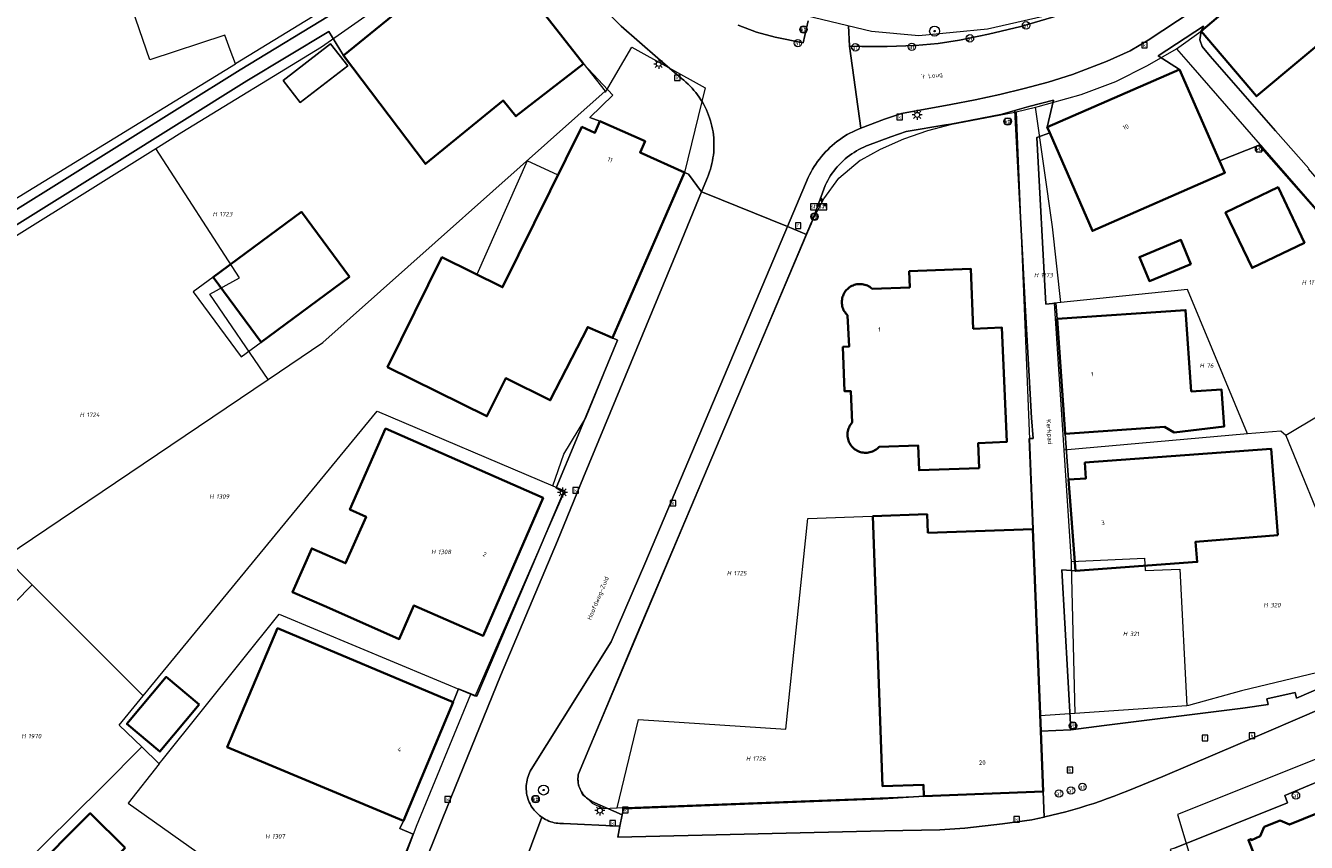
# Model space of a CAD drawing. Header units: metres. Extents: x 250001 to 257773, y 598992 to 609118.
# Tile 59 of 256: x 251385 to 251488, y 601319 to 601385. Entities that reach past the tile are written whole.
import ezdxf
from ezdxf.enums import TextEntityAlignment as Align
from ezdxf.lldxf.tags import DXFTag

# ---------------------------------------------------------------- set-up
doc = ezdxf.new("R2010")
doc.units = ezdxf.units.M
for name, color, linetype, lineweight in [('B-WE-GR-BOOM-S', 252, 'Continuous', 25), ('B-WE-GR-GROENVOORZIENING-GV', 252, 'Continuous', 18), ('B-WE-KG-GRENS_PERCEEL-G', 150, 'KG-PERCEEL', 18), ('B-WE-KG-GRENS_PERCEEL-S', 150, 'Continuous', 25), ('B-WE-KL-ET_LS_OV_LICHTMAST-S', 252, 'Continuous', 25), ('B-WE-OG-BEBOUWING-GV', 1, 'Continuous', 35), ('B-WE-OG-BEBOUWING-T18', 7, 'Continuous', 18), ('B-WE-OG-BEBOUWING_LUIFEL-GV', 1, 'Continuous', 18), ('B-WE-OG-BEBOUWING_OVERBOUWING-GV', 1, 'Continuous', 18), ('B-WE-OG-TERREIN_ERF-GV', 7, 'Continuous', 18), ('B-WE-OG-TOPOGRAFIE-T18', 2, 'Continuous', 18), ('B-WE-RI-GWA_KOLK-S', 252, 'Continuous', 25), ('B-WE-RI-GWA_RIOOLPUT-S', 252, 'Continuous', 25), ('B-WE-VH-VERHARDING_GESLOTEN-GV', 252, 'Continuous', 18), ('B-WE-VH-VERHARDING_OPEN-GV', 252, 'Continuous', 18), ('B-WE-VW-AFSLUITPAAL-S', 252, 'Continuous', 25), ('B-WE-VW-BEWEGWIJZERING_DRAAGCONSTRUCTIE-S', 252, 'Continuous', 25), ('B-WE-VW-VERKEERSTEKEN_BORD-S', 252, 'Continuous', 25), ('B-WE-VW-VERKEERSTEKEN_DRAAGCONSTRUCTIE-S', 252, 'Continuous', 25), ('X-XX-AL-REFERENTIE-G', 7, 'Continuous', 18)]:
    doc.layers.add(name, color=color, linetype=linetype, lineweight=lineweight)
doc.styles.add('NLCS-ISO', font='NLCS-ISO.ttf')
doc.styles.add('NLCS-ISO-ANNOTATIEF-T18', font='NLCS-ISO.ttf', dxfattribs={"height": 1.8})
doc.styles.get("Standard").update_dxf_attribs({"font": 'NLCS-ISO.ttf'})
tags = doc.linetypes.add('KG-PERCEEL', pattern='A,5.5,-2,["P",Standard,S=1.8,R=0,X=-0.5,Y=-0.9],-2,5.5,-2,[5,NLCS.SHX,S=0.75,R=0,X=0,Y=0],-2', length=19).pattern_tags.tags
tags[6] = DXFTag(74, 10)

# ---------------------------------------------------------------- blocks, each defined once
blk = doc.blocks.new('SKG-PERCEELNUMMER-SO')
at = {"style": 'NLCS-ISO', "oblique": 10, "flags": 1}
blk.add_attdef('GEMEENTECODE', text='', height=1.8, dxfattribs=at).set_placement((0, 2.55), align=Align.MIDDLE_CENTER)
at = {"style": 'NLCS-ISO', "oblique": 10}
blk.add_attdef('SECTIE', text='', height=1.8, dxfattribs=at).set_placement((-0.5, 0), align=Align.MIDDLE_RIGHT)
blk.add_attdef('PERCEELNUMMER', text='', height=1.8, dxfattribs=at).set_placement((0.5, 0), align=Align.MIDDLE_LEFT)
blk = doc.blocks.new('BS2021-132-Xref-KAD-20210617')
at = {"layer": 'B-WE-KG-GRENS_PERCEEL-G', "flags": 128}
blk.add_lwpolyline([(251482.936, 601438.878), (251479.737, 601442.674), (251476.343, 601445.972), (251472.501, 601448.527), (251468.022, 601450.34), (251462.651, 601450.977), (251455.638, 601450.637), (251447.535, 601448.373), (251441.36, 601445.395), (251436.304, 601441.839), (251432.427, 601437.641), (251428.915, 601432.687), (251426.154, 601427.786), (251425.025, 601423.237), (251424.898, 601418.737), (251426.001, 601412.782), (251427.961, 601405.564), (251430.692, 601399.648), (251433.43, 601394.296), (251436.939, 601390.308), (251440.907, 601387.752), (251446.762, 601385.92), (251452.685, 601384.524), (251456.496, 601384.159), (251462.01, 601384.708), (251468.224, 601386.122), (251474.218, 601389.603), (251479.16, 601393.849), (251482.61, 601398.865), (251484.435, 601403.967), (251485.745, 601408.013), (251486.721, 601414.94), (251487.197, 601421.999), (251486.607, 601428.823), (251485.8, 601433.586), (251483.976, 601437.3)], close=True, dxfattribs=at)
for points in [[(251394.754, 601382.204), (251387.689, 601402.754), (251387.62, 601402.955)], [(251477.156, 601383.104), (251479.14, 601384.51), (251490.09, 601393.76), (251489.89, 601395.12)], [(251420.969, 601393.73), (251419.08, 601392.575), (251401.628, 601381.899)], [(251395.23, 601375.106), (251397.327, 601376.415), (251408.528, 601383.265), (251421.468, 601392.332)], [(251421.557, 601392.083), (251431.292, 601379.687)], [(251401.211, 601383.01), (251400.768, 601384.188), (251394.754, 601382.204)], [(251401.628, 601381.899), (251401.211, 601383.01)], [(251431.342, 601379.623), (251433.438, 601383.231), (251439.324, 601379.962), (251437.68, 601373.18)], [(251465.849, 601378.41), (251466.069, 601378.463), (251469.523, 601379.422), (251472.293, 601380.483), (251474.84, 601381.749), (251477.156, 601383.104)], [(251477.156, 601383.104), (251478.29, 601381.813), (251495.993, 601361.511)], [(251375.728, 601366.03), (251401.628, 601381.899)], [(251408.629, 601359.531), (251431.292, 601379.687)], [(251431.292, 601379.687), (251431.342, 601379.623)], [(251431.125, 601322.144), (251430.28, 601322.553), (251429.637, 601323.16), (251429.523, 601323.206), (251429.158, 601324.011), (251429.128, 601324.837), (251447.881, 601369.201), (251448.846, 601371.071), (251450.075, 601372.721), (251451.773, 601374.173), (251451.863, 601374.199), (251453.406, 601375.05), (251455.291, 601375.865), (251457.205, 601376.532), (251459.146, 601377.051), (251464.069, 601377.98)], [(251464.069, 601377.98), (251464.285, 601378.032)], [(251464.285, 601378.032), (251465.849, 601378.41)], [(251464.285, 601378.032), (251465.65, 601344.55)], [(251467.879, 601362.752), (251467.225, 601368.816), (251465.849, 601378.41)], [(251367.571, 601357.846), (251395.23, 601375.106)], [(251404.249, 601356.572), (251399.565, 601363.416), (251401.939, 601364.725), (251395.23, 601375.106)], [(251427.1, 601348.038), (251427.98, 601350.561), (251429.744, 601353.492), (251432.292, 601359.728), (251431.9, 601359.9), (251437.68, 601373.18)], [(251482.877, 601352.203), (251478.041, 601363.792), (251467.879, 601362.752)], [(251467.879, 601362.752), (251467.355, 601362.698), (251468.122, 601350.898)], [(251404.249, 601356.572), (251408.629, 601359.531)], [(251497.97, 601359.243), (251496.859, 601358.588), (251485.937, 601352.072)], [(251383.11, 601342.294), (251404.249, 601356.572)], [(251394.219, 601331.175), (251413.012, 601354.03), (251427.1, 601348.038)], [(251482.877, 601352.203), (251468.122, 601350.898)], [(251485.937, 601352.072), (251485.555, 601352.429), (251482.877, 601352.203)], [(251485.937, 601352.072), (251493.288, 601334.213)], [(251468.122, 601350.898), (251468.701, 601341.967)], [(251427.1, 601348.038), (251428.056, 601347.631)], [(251420.87, 601331.158), (251422.728, 601335.471), (251428.056, 601347.631)], [(251432.256, 601322.188), (251433.991, 601329.273), (251445.805, 601328.499), (251447.58, 601345.402), (251457.149, 601345.745), (251457.203, 601344.247), (251465.65, 601344.55)], [(251465.65, 601344.55), (251466.226, 601329.58)], [(251383.11, 601342.294), (251385.304, 601340.099)], [(251468.701, 601341.967), (251474.592, 601342.226), (251474.644, 601341.227), (251477.441, 601341.349), (251478.009, 601330.39)], [(251468.701, 601341.967), (251468.713, 601341.784), (251469.019, 601329.772)], [(251374.12, 601328.73), (251385.304, 601340.099)], [(251385.304, 601340.099), (251394.219, 601331.175)], [(251395.501, 601325.712), (251395.851, 601326.156), (251405.142, 601337.737), (251420.511, 601331.308)], [(251493.288, 601334.213), (251489.864, 601333.362), (251482.393, 601331.59), (251478.122, 601330.398), (251478.009, 601330.39)], [(251394.103, 601327.078), (251392.298, 601328.838), (251394.219, 601331.175)], [(251411.846, 601309.219), (251416.164, 601320.721), (251420.511, 601331.308)], [(251420.511, 601331.308), (251420.87, 601331.158)], [(251502.344, 601331.063), (251491.907, 601327.518), (251477.245, 601321.657), (251480.72, 601310.085)], [(251466.226, 601329.58), (251466.46, 601323.51), (251456.89, 601323.14)], [(251469.019, 601329.772), (251466.226, 601329.58)], [(251478.009, 601330.39), (251469.019, 601329.772)], [(251394.103, 601327.078), (251390.963, 601323.898), (251377.093, 601310.244)], [(251394.103, 601327.078), (251395.501, 601325.712)], [(251395.501, 601325.712), (251393.022, 601322.571), (251411.846, 601309.219)], [(251432.256, 601322.188), (251456.89, 601323.14)], [(251431.125, 601322.144), (251432.256, 601322.188)]]:
    blk.add_lwpolyline(points, dxfattribs=at)
at = {"layer": 'B-WE-KG-GRENS_PERCEEL-S', "xscale": 0.2, "yscale": 0.2, "zscale": 0.2}
for p, values in [((251400.245, 601369.835), {'PERCEELNUMMER': '1723', 'SECTIE': 'H'}), ((251466.175, 601364.935), {'PERCEELNUMMER': '1173', 'SECTIE': 'H'}), ((251487.675, 601364.356), {'PERCEELNUMMER': '1174', 'SECTIE': 'H'}), ((251479.475, 601357.685), {'PERCEELNUMMER': '76', 'SECTIE': 'H'}), ((251389.571, 601353.731), {'PERCEELNUMMER': '1724', 'SECTIE': 'H'}), ((251399.978, 601347.176), {'PERCEELNUMMER': '1309', 'SECTIE': 'H'}), ((251417.785, 601342.725), {'PERCEELNUMMER': '1308', 'SECTIE': 'H'}), ((251441.519, 601341.021), {'PERCEELNUMMER': '1725', 'SECTIE': 'H'}), ((251484.598, 601338.457), {'PERCEELNUMMER': '320', 'SECTIE': 'H'}), ((251473.315, 601336.149), {'PERCEELNUMMER': '321', 'SECTIE': 'H'}), ((251384.89, 601327.946), {'PERCEELNUMMER': '1970', 'SECTIE': 'H'}), ((251443.057, 601326.149), {'PERCEELNUMMER': '1726', 'SECTIE': 'H'}), ((251404.466, 601319.902), {'PERCEELNUMMER': '1307', 'SECTIE': 'H'})]:
    blk.add_blockref('SKG-PERCEELNUMMER-SO', p, dxfattribs=at).add_auto_attribs(values)
blk = doc.blocks.new('SIE-WEG_VERKEERSBORD-SO')
at = {"color": 0, "linetype": 'ByBlock', "lineweight": 18}
blk.add_lwpolyline([(-1.125, -1.125), (1.125, -1.125), (1.125, 1.125), (-1.125, 1.125)], close=True, dxfattribs=at)
at = {"color": 0, "linetype": 'ByBlock', "lineweight": 18, "style": 'NLCS-ISO'}
blk.add_text('vb', height=1.5, dxfattribs=at).set_placement((0, 0), align=Align.MIDDLE_CENTER)
blk = doc.blocks.new('SIE-WEG_VERKEERSBORD_WEGWIJZER-SO')
at = {"linetype": 'ByBlock', "lineweight": 18}
h = blk.add_hatch(color=0, dxfattribs=at)
h.dxf.hatch_style = 1
h.paths.add_polyline_path([(0.5, 1), (0, 2), (-0.5, 1)])
h = blk.add_hatch(color=0, dxfattribs=at)
h.dxf.hatch_style = 1
h.paths.add_polyline_path([(-1.38, -0.22), (-2, -1.15), (-0.88, -1.09)])
h = blk.add_hatch(color=0, dxfattribs=at)
h.dxf.hatch_style = 1
h.paths.add_polyline_path([(1.38, -0.22), (2, -1.15), (0.88, -1.09)])
at = {"color": 0, "linetype": 'ByBlock', "lineweight": 18}
for points in [[(-1.13, -0.65), (0, 0)], [(0, 1), (0, 0)], [(1.13, -0.65), (0, 0)]]:
    blk.add_lwpolyline(points, dxfattribs=at)
for points in [[(0.5, 1), (0, 2), (-0.5, 1)], [(-1.38, -0.22), (-2, -1.15), (-0.88, -1.09)], [(1.38, -0.22), (2, -1.15), (0.88, -1.09)]]:
    blk.add_lwpolyline(points, close=True, dxfattribs=at)
blk = doc.blocks.new('SIE-WEG_VERKEERSBORD_STRAATNAAM-SO')
at = {"color": 0, "linetype": 'ByBlock', "lineweight": 18}
blk.add_lwpolyline([(-3.25, -1.25), (3.25, -1.25), (3.25, 1.25), (-3.25, 1.25)], close=True, dxfattribs=at)
at = {"color": 0, "linetype": 'ByBlock', "lineweight": 18, "style": 'NLCS-ISO'}
blk.add_text('straat', height=1.5, dxfattribs=at).set_placement((0, 0.15), align=Align.MIDDLE_CENTER)
blk = doc.blocks.new('SIE-WEG_PAAL_VERKEERSBORD-SO')
at = {"color": 0, "linetype": 'ByBlock', "lineweight": 18}
blk.add_circle((0, 0), 1.5, dxfattribs=at)
at = {"color": 0, "linetype": 'ByBlock', "lineweight": 18, "style": 'NLCS-ISO'}
blk.add_text('vb', height=1.5, dxfattribs=at).set_placement((0, 0.13), align=Align.MIDDLE_CENTER)
blk = doc.blocks.new('SKL-ET_OV_LICHTMAST-SO')
at = {"color": 0, "linetype": 'ByBlock', "lineweight": 18}
for points in [[(-1.25, 0), (-2, 0)], [(-1.41, 1.41), (-0.88, 0.88)], [(0, 2), (0, 1.25)], [(0.88, 0.88), (1.41, 1.41)], [(2, 0), (1.25, 0)], [(-1.41, -1.41), (-0.88, -0.88)], [(0, -1.25), (0, -2)], [(0.88, -0.88), (1.41, -1.41)]]:
    blk.add_lwpolyline(points, dxfattribs=at)
blk.add_circle((0, 0), 1, dxfattribs=at)
blk = doc.blocks.new('SVW-AFSLUITPAAL-SO')
at = {"lineweight": 18}
blk.add_circle((0, 0), 1.5, dxfattribs=at)
at = {"lineweight": 18, "style": 'NLCS-ISO'}
blk.add_text('af', height=1.8, dxfattribs=at).set_placement((0, 0), align=Align.MIDDLE_CENTER)
blk = doc.blocks.new('SRI-KOLK-SO')
at = {"color": 0, "linetype": 'ByBlock', "lineweight": 18}
blk.add_lwpolyline([(-1.125, -1.125), (1.125, -1.125), (1.125, 1.125), (-1.125, 1.125)], close=True, dxfattribs=at)
at = {"color": 0, "linetype": 'ByBlock', "lineweight": 18, "style": 'NLCS-ISO'}
blk.add_text('k', height=1.5, dxfattribs=at).set_placement((0, 0), align=Align.MIDDLE_CENTER)
blk = doc.blocks.new('SRI-PUT_INSPECTIEPUT_RIOOLPUT-SO')
at = {"color": 0, "linetype": 'ByBlock', "lineweight": 18}
blk.add_lwpolyline([(-1.12, -1.12), (1.12, -1.12), (1.12, 1.12), (-1.12, 1.12)], close=True, dxfattribs=at)
at = {"color": 0, "linetype": 'ByBlock', "lineweight": 18, "style": 'NLCS-ISO'}
blk.add_text('r', height=1.5, dxfattribs=at).set_placement((0, 0.28), align=Align.MIDDLE_CENTER)
blk = doc.blocks.new('SGR-BOOM_01-SO')
at = {"linetype": 'ByBlock', "lineweight": 18}
h = blk.add_hatch(color=0, dxfattribs=at)
h.dxf.hatch_style = 1
edge = h.paths.add_edge_path()
edge.add_arc((0, 0), 0.25, 0, 360)
at = {"color": 0, "linetype": 'ByBlock', "lineweight": 18}
for radius in [2, 0.25]:
    blk.add_circle((0, 0), radius, dxfattribs=at)
blk = doc.blocks.new('BS2021-132-Xref-BGT-GRIJS-20210617-aangepast')
at = {"layer": 'B-WE-GR-GROENVOORZIENING-GV', "flags": 128}
for points in [[(251441.989, 601384.989), (251443.44, 601384.43), (251444.959, 601384.04), (251447.209, 601383.589), (251447.604, 601385.351)], [(251450.845, 601384.976), (251450.91, 601383.31), (251451.91, 601383.28), (251453.929, 601383.29), (251456.179, 601383.369), (251458.04, 601383.52), (251459.76, 601383.79), (251462.07, 601384.27), (251464.67, 601384.9), (251467.769, 601385.8)]]:
    blk.add_lwpolyline(points, dxfattribs=at)
at = {"layer": 'B-WE-OG-BEBOUWING-GV', "flags": 128}
for points in [[(251494.32, 601388.719), (251490.089, 601393.76), (251479.14, 601384.51), (251483.6, 601379.29), (251490.7, 601385.239), (251495.519, 601379.5), (251499.69, 601383), (251494.66, 601389)], [(251429.559, 601381.9), (251421.57, 601392.099), (251416.13, 601387.969), (251416.438, 601387.563), (251410.287, 601382.558), (251416.885, 601373.869), (251423.125, 601378.939), (251424.14, 601377.689)], [(251480.628, 601374.116), (251477.41, 601381.43), (251466.79, 601376.81), (251466.989, 601376.351), (251470.42, 601368.49), (251481.05, 601373.16)], [(251434.519, 601375.689), (251430.88, 601377.28), (251430.48, 601376.369), (251429.44, 601376.829), (251423.071, 601363.969), (251418.203, 601366.378), (251413.839, 601357.564), (251421.815, 601353.613), (251423.326, 601356.668), (251426.899, 601354.9), (251429.91, 601360.77), (251431.9, 601359.9), (251437.68, 601373.18), (251434.109, 601374.78)], [(251487.458, 601367.534), (251485.328, 601371.989), (251481.108, 601369.971), (251483.238, 601365.516)], [(251410.783, 601364.791), (251406.914, 601370.008), (251399.841, 601364.779), (251403.7, 601359.557)], [(251478.315, 601365.822), (251477.518, 601367.758), (251474.193, 601366.39), (251474.99, 601364.454)], [(251460.85, 601360.63), (251460.649, 601365.449), (251455.709, 601365.25), (251455.76, 601363.949), (251452.74, 601363.839), (251452.713, 601363.863), (251452.63, 601363.931), (251452.542, 601363.993), (251452.449, 601364.048), (251452.353, 601364.096), (251452.253, 601364.137), (251452.151, 601364.171), (251452.046, 601364.196), (251451.94, 601364.214), (251451.832, 601364.224), (251451.725, 601364.226), (251451.617, 601364.22), (251451.51, 601364.205), (251451.405, 601364.183), (251451.302, 601364.154), (251451.2, 601364.117), (251451.102, 601364.072), (251451.008, 601364.02), (251450.918, 601363.961), (251450.832, 601363.896), (251450.751, 601363.824), (251450.676, 601363.747), (251450.607, 601363.665), (251450.544, 601363.577), (251450.488, 601363.485), (251450.439, 601363.389), (251450.397, 601363.29), (251450.363, 601363.188), (251450.336, 601363.084), (251450.317, 601362.978), (251450.306, 601362.871), (251450.302, 601362.763), (251450.307, 601362.655), (251450.32, 601362.548), (251450.341, 601362.443), (251450.37, 601362.339), (251450.406, 601362.237), (251450.449, 601362.139), (251450.5, 601362.044), (251450.558, 601361.953), (251450.622, 601361.866), (251450.693, 601361.785), (251450.769, 601361.709), (251450.88, 601359.199), (251450.39, 601359.18), (251450.529, 601355.619), (251451.019, 601355.64), (251451.13, 601353.109), (251451.108, 601353.084), (251451.041, 601353), (251450.98, 601352.911), (251450.926, 601352.817), (251450.879, 601352.72), (251450.84, 601352.62), (251450.808, 601352.517), (251450.784, 601352.412), (251450.767, 601352.305), (251450.758, 601352.198), (251450.758, 601352.09), (251450.766, 601351.982), (251450.781, 601351.875), (251450.804, 601351.77), (251450.835, 601351.667), (251450.874, 601351.566), (251450.92, 601351.468), (251450.973, 601351.374), (251451.033, 601351.285), (251451.099, 601351.2), (251451.172, 601351.12), (251451.25, 601351.046), (251451.333, 601350.977), (251451.422, 601350.915), (251451.514, 601350.86), (251451.611, 601350.812), (251451.711, 601350.771), (251451.813, 601350.738), (251451.918, 601350.712), (251452.024, 601350.694), (251452.132, 601350.684), (251452.24, 601350.682), (251452.347, 601350.688), (251452.454, 601350.702), (251452.56, 601350.724), (251452.663, 601350.754), (251452.765, 601350.791), (251452.863, 601350.836), (251452.957, 601350.887), (251453.048, 601350.946), (251453.134, 601351.011), (251453.215, 601351.083), (251453.29, 601351.16), (251456.429, 601351.28), (251456.5, 601349.28), (251461.32, 601349.449), (251461.239, 601351.449), (251463.54, 601351.55), (251463.149, 601360.729)], [(251478.35, 601355.599), (251477.899, 601362.13), (251467.579, 601361.42), (251468.22, 601352.199), (251476.2, 601352.76), (251476.97, 601352.319), (251480.989, 601352.78), (251480.779, 601355.77)], [(251426.339, 601347.079), (251413.679, 601352.619), (251410.82, 601346.119), (251412.109, 601345.55), (251410.47, 601341.818), (251407.744, 601343.015), (251406.203, 601339.507), (251408.929, 601338.31), (251414.769, 601335.739), (251415.95, 601338.439), (251421.519, 601336)], [(251485.309, 601344.069), (251484.769, 601350.989), (251469.82, 601349.9), (251469.899, 601348.63), (251468.5, 601348.55), (251469.049, 601341.199), (251478.829, 601341.92), (251478.7, 601343.55)], [(251457.203, 601344.246), (251457.149, 601345.744), (251452.795, 601345.589), (251453.573, 601323.92), (251456.858, 601324.038), (251456.89, 601323.14), (251466.459, 601323.51), (251466.273, 601328.346), (251465.649, 601344.55)], [(251419.109, 601330.66), (251405.013, 601336.609), (251400.97, 601327.05), (251415.109, 601321.16)], [(251398.714, 601330.476), (251396.066, 601332.695), (251392.909, 601328.927), (251395.557, 601326.708)], [(251512.01, 601306.079), (251503.7, 601327.119), (251495.73, 601324.41), (251495.64, 601324.66), (251486.25, 601320.849), (251485.48, 601321.17), (251484.209, 601320.67), (251483.899, 601319.91), (251483.179, 601319.609), (251483.149, 601319.68), (251482.94, 601319.599), (251486.739, 601310), (251492.35, 601312.13), (251492.57, 601311.55), (251499.329, 601314.109), (251500.67, 601310.589), (251484.97, 601304.64), (251488.67, 601295.329), (251504.6, 601301.68), (251504.1, 601302.939)], [(251392.766, 601318.977), (251389.972, 601321.762), (251384.938, 601316.712), (251387.732, 601313.927)]]:
    blk.add_lwpolyline(points, close=True, dxfattribs=at)
at = {"layer": 'B-WE-OG-BEBOUWING_LUIFEL-GV', "flags": 128}
for points in [[(251427.529, 601372.971), (251425.044, 601374.122), (251421.01, 601364.989), (251423.071, 601363.969)], [(251399.841, 601364.779), (251398.233, 601363.59), (251402.093, 601358.37), (251403.7, 601359.557)]]:
    blk.add_lwpolyline(points, close=True, dxfattribs=at)
at = {"layer": 'B-WE-OG-BEBOUWING_OVERBOUWING-GV', "flags": 128}
blk.add_lwpolyline([(251406.818, 601378.785), (251410.633, 601381.725), (251409.267, 601383.495), (251405.449, 601380.561)], close=True, dxfattribs=at)
at = {"layer": 'B-WE-OG-TERREIN_ERF-GV', "flags": 128}
for points in [[(251369.564, 601361.183), (251402, 601381.42), (251409.85, 601386.16)], [(251490.7, 601385.239), (251483.6, 601379.29), (251479.14, 601384.51), (251479.049, 601383.819), (251479.23, 601383.28), (251479.869, 601382.52), (251485.122, 601376.527), (251487.796, 601373.495)], [(251414.107, 601315.603), (251415.88, 601320.079), (251414.82, 601320.54), (251415.109, 601321.16), (251400.97, 601327.05), (251405.013, 601336.609), (251419.109, 601330.66), (251419.529, 601331.739), (251421.01, 601331.14), (251425.42, 601341.53), (251427.95, 601347.53), (251427.369, 601347.88), (251429, 601351.77), (251432.288, 601359.73), (251431.9, 601359.9), (251429.91, 601360.77), (251426.899, 601354.9), (251423.326, 601356.668), (251421.815, 601353.613), (251413.839, 601357.564), (251418.203, 601366.378), (251423.071, 601363.969), (251429.44, 601376.829), (251430.48, 601376.369), (251430.88, 601377.28), (251430.07, 601377.589), (251431.91, 601379.39), (251429.559, 601381.9), (251424.14, 601377.689), (251423.125, 601378.939), (251416.885, 601373.869), (251410.287, 601382.558), (251409.12, 601384.492), (251402.542, 601380.521), (251370.121, 601360.293)], [(251491.966, 601366.121), (251483.809, 601375.369), (251480.628, 601374.116), (251481.05, 601373.16), (251470.42, 601368.49), (251466.989, 601376.351), (251465.95, 601375.979), (251466.679, 601362.619), (251467.492, 601362.676), (251467.579, 601361.42), (251477.899, 601362.13), (251478.35, 601355.599), (251480.779, 601355.77), (251480.989, 601352.78), (251476.97, 601352.319), (251476.2, 601352.76), (251468.22, 601352.199), (251468.5, 601348.55), (251469.899, 601348.63), (251469.82, 601349.9), (251484.769, 601350.989), (251485.309, 601344.069), (251478.7, 601343.55), (251478.829, 601341.92), (251469.049, 601341.199), (251467.959, 601341.28), (251468.679, 601328.439), (251471.369, 601328.79), (251482.5, 601330.199), (251484.529, 601330.489), (251484.429, 601330.93), (251486.69, 601331.459), (251486.804, 601330.991), (251498.64, 601336.112)], [(251502.989, 601330.339), (251485.859, 601323.17), (251486.07, 601322.599), (251477.003, 601318.965), (251476.664, 601318.846), (251477.981, 601315.514), (251479.306, 601312.186), (251480.637, 601308.86), (251481.977, 601305.538), (251483.323, 601302.218), (251484.678, 601298.902), (251486.039, 601295.588), (251487.408, 601292.278), (251488.785, 601288.97)]]:
    blk.add_lwpolyline(points, dxfattribs=at)
for points in [[(251406.818, 601378.785), (251405.449, 601380.561), (251409.267, 601383.495), (251410.633, 601381.725)], [(251465.032, 601362.529), (251464.179, 601378.143), (251463.079, 601377.839), (251459.049, 601377.05), (251458.64, 601377), (251455.459, 601376.452), (251454.232, 601376.046), (251452.376, 601375.339), (251452.279, 601375.301), (251452.074, 601375.213), (251451.872, 601375.118), (251451.674, 601375.016), (251451.479, 601374.907), (251451.289, 601374.791), (251451.103, 601374.668), (251450.921, 601374.539), (251450.744, 601374.403), (251450.572, 601374.261), (251450.406, 601374.113), (251450.245, 601373.959), (251450.089, 601373.799), (251449.939, 601373.634), (251449.795, 601373.463), (251449.658, 601373.288), (251449.527, 601373.108), (251449.402, 601372.923), (251449.284, 601372.733), (251449.173, 601372.54), (251449.069, 601372.343), (251448.972, 601372.142), (251447.829, 601369.05), (251447.459, 601368.206), (251436.079, 601341.316), (251433.709, 601335.78), (251429.169, 601324.93), (251429.145, 601324.806), (251429.129, 601324.681), (251429.122, 601324.555), (251429.122, 601324.429), (251429.13, 601324.303), (251429.146, 601324.178), (251429.17, 601324.054), (251429.202, 601323.932), (251429.241, 601323.812), (251429.288, 601323.695), (251429.342, 601323.581), (251429.404, 601323.471), (251429.472, 601323.365), (251429.547, 601323.263), (251429.628, 601323.166), (251429.715, 601323.075), (251429.808, 601322.989), (251429.906, 601322.91), (251430.008, 601322.837), (251430.116, 601322.77), (251430.227, 601322.71), (251430.23, 601322.709), (251432.667, 601321.618), (251432.768, 601322.12), (251453.606, 601322.919), (251456.89, 601323.14), (251456.858, 601324.038), (251453.573, 601323.92), (251452.795, 601345.589), (251457.149, 601345.744), (251457.203, 601344.246), (251465.649, 601344.55), (251465.35, 601351.829), (251465.66, 601351.839), (251465.54, 601353.5)], [(251483.238, 601365.516), (251481.108, 601369.971), (251485.328, 601371.989), (251487.458, 601367.534)], [(251403.7, 601359.557), (251399.841, 601364.779), (251406.914, 601370.008), (251410.783, 601364.791)], [(251478.315, 601365.822), (251474.99, 601364.454), (251474.193, 601366.39), (251477.518, 601367.758)], [(251455.709, 601365.25), (251460.649, 601365.449), (251460.85, 601360.63), (251463.149, 601360.729), (251463.54, 601351.55), (251461.239, 601351.449), (251461.32, 601349.449), (251456.5, 601349.28), (251456.429, 601351.28), (251453.29, 601351.16), (251453.215, 601351.083), (251453.134, 601351.011), (251453.048, 601350.946), (251452.957, 601350.887), (251452.863, 601350.836), (251452.765, 601350.791), (251452.663, 601350.754), (251452.56, 601350.724), (251452.454, 601350.702), (251452.347, 601350.688), (251452.24, 601350.682), (251452.132, 601350.684), (251452.024, 601350.694), (251451.918, 601350.712), (251451.813, 601350.738), (251451.711, 601350.771), (251451.611, 601350.812), (251451.514, 601350.86), (251451.422, 601350.915), (251451.333, 601350.977), (251451.25, 601351.046), (251451.172, 601351.12), (251451.099, 601351.2), (251451.033, 601351.285), (251450.973, 601351.374), (251450.92, 601351.468), (251450.874, 601351.566), (251450.835, 601351.667), (251450.804, 601351.77), (251450.781, 601351.875), (251450.766, 601351.982), (251450.758, 601352.09), (251450.758, 601352.198), (251450.767, 601352.305), (251450.784, 601352.412), (251450.808, 601352.517), (251450.84, 601352.62), (251450.879, 601352.72), (251450.926, 601352.817), (251450.98, 601352.911), (251451.041, 601353), (251451.108, 601353.084), (251451.13, 601353.109), (251451.019, 601355.64), (251450.529, 601355.619), (251450.39, 601359.18), (251450.88, 601359.199), (251450.769, 601361.709), (251450.693, 601361.785), (251450.622, 601361.866), (251450.558, 601361.953), (251450.5, 601362.044), (251450.449, 601362.139), (251450.406, 601362.237), (251450.37, 601362.339), (251450.341, 601362.443), (251450.32, 601362.548), (251450.307, 601362.655), (251450.302, 601362.763), (251450.306, 601362.871), (251450.317, 601362.978), (251450.336, 601363.084), (251450.363, 601363.188), (251450.397, 601363.29), (251450.439, 601363.389), (251450.488, 601363.485), (251450.544, 601363.577), (251450.607, 601363.665), (251450.676, 601363.747), (251450.751, 601363.824), (251450.832, 601363.896), (251450.918, 601363.961), (251451.008, 601364.02), (251451.102, 601364.072), (251451.2, 601364.117), (251451.302, 601364.154), (251451.405, 601364.183), (251451.51, 601364.205), (251451.617, 601364.22), (251451.725, 601364.226), (251451.832, 601364.224), (251451.94, 601364.214), (251452.046, 601364.196), (251452.151, 601364.171), (251452.253, 601364.137), (251452.353, 601364.096), (251452.449, 601364.048), (251452.542, 601363.993), (251452.63, 601363.931), (251452.713, 601363.863), (251452.74, 601363.839), (251455.76, 601363.949)], [(251407.744, 601343.015), (251410.47, 601341.818), (251412.109, 601345.55), (251410.82, 601346.119), (251413.679, 601352.619), (251426.339, 601347.079), (251421.519, 601336), (251415.95, 601338.439), (251414.769, 601335.739), (251408.929, 601338.31), (251406.203, 601339.507)], [(251398.714, 601330.476), (251395.557, 601326.708), (251392.909, 601328.927), (251396.066, 601332.695)], [(251512.01, 601306.079), (251504.1, 601302.939), (251504.6, 601301.68), (251488.67, 601295.329), (251484.97, 601304.64), (251500.67, 601310.589), (251499.329, 601314.109), (251492.57, 601311.55), (251492.35, 601312.13), (251486.739, 601310), (251482.94, 601319.599), (251483.149, 601319.68), (251483.179, 601319.609), (251483.899, 601319.91), (251484.209, 601320.67), (251485.48, 601321.17), (251486.25, 601320.849), (251495.64, 601324.66), (251495.73, 601324.41), (251503.7, 601327.119)], [(251392.766, 601318.977), (251387.732, 601313.927), (251384.938, 601316.712), (251389.972, 601321.762)]]:
    blk.add_lwpolyline(points, close=True, dxfattribs=at)
at = {"layer": 'B-WE-VH-VERHARDING_GESLOTEN-GV', "flags": 128}
blk.add_lwpolyline([(251422.231, 601310.774), (251426.208, 601321.448), (251426.152, 601321.487), (251426.032, 601321.578), (251425.916, 601321.676), (251425.807, 601321.78), (251425.703, 601321.889), (251425.604, 601322.004), (251425.512, 601322.124), (251425.427, 601322.249), (251425.348, 601322.377), (251425.276, 601322.51), (251425.212, 601322.647), (251425.154, 601322.786), (251425.104, 601322.929), (251425.062, 601323.074), (251425.027, 601323.221), (251425.001, 601323.37), (251424.982, 601323.52), (251424.971, 601323.67), (251424.968, 601323.821), (251424.973, 601323.973), (251424.986, 601324.123), (251425.007, 601324.273), (251425.036, 601324.421), (251425.073, 601324.567), (251425.117, 601324.712), (251425.169, 601324.854), (251425.229, 601324.993), (251425.295, 601325.128), (251425.369, 601325.26), (251431.79, 601335.5), (251434.559, 601341.959), (251445.94, 601368.849), (251439.239, 601371.53), (251439.04, 601371.63), (251437.22, 601367.18), (251429.57, 601348.719), (251427.48, 601343.63), (251422.91, 601332.79), (251421.22, 601328.63), (251418.929, 601323.06), (251415.7, 601315.01)], dxfattribs=at)
blk.add_lwpolyline([(251466.538, 601321.448), (251466.459, 601323.51), (251456.89, 601323.14), (251453.606, 601322.919), (251432.768, 601322.12), (251432.667, 601321.618), (251432.489, 601320.729), (251432.317, 601319.838), (251453.72, 601320.339), (251458.17, 601320.43), (251460.19, 601320.56), (251463.19, 601320.9), (251465.559, 601321.239), (251466.038, 601321.338)], close=True, dxfattribs=at)
at = {"layer": 'B-WE-VH-VERHARDING_OPEN-GV', "flags": 128}
for points in [[(251498.64, 601336.112), (251486.804, 601330.991), (251486.69, 601331.459), (251484.429, 601330.93), (251484.529, 601330.489), (251482.5, 601330.199), (251471.369, 601328.79), (251468.679, 601328.439), (251466.273, 601328.346), (251466.459, 601323.51), (251466.538, 601321.448), (251466.605, 601321.463), (251467.171, 601321.595), (251467.736, 601321.736), (251468.298, 601321.884), (251468.858, 601322.039), (251469.416, 601322.203), (251469.971, 601322.374), (251470.524, 601322.553), (251471.075, 601322.739), (251471.623, 601322.933), (251472.168, 601323.135), (251472.71, 601323.344), (251473.25, 601323.56), (251476.059, 601324.709), (251482.269, 601327.349), (251489, 601330.25)], [(251478.429, 601386.119), (251474.899, 601383.8), (251473.44, 601382.949), (251471.609, 601382.109), (251468.809, 601381.04), (251466.88, 601380.41), (251464.94, 601379.91), (251462.989, 601379.439), (251461.019, 601379.01), (251459.059, 601378.619), (251455.089, 601377.91), (251453.73, 601377.459), (251451.839, 601376.739), (251451.628, 601376.654), (251451.401, 601376.554), (251451.176, 601376.446), (251450.956, 601376.332), (251450.739, 601376.21), (251450.526, 601376.082), (251450.317, 601375.947), (251450.113, 601375.805), (251449.914, 601375.656), (251449.719, 601375.502), (251449.53, 601375.341), (251449.345, 601375.174), (251449.166, 601375.001), (251448.993, 601374.823), (251448.826, 601374.639), (251448.665, 601374.449), (251448.51, 601374.255), (251448.361, 601374.056), (251448.218, 601373.852), (251448.083, 601373.644), (251447.954, 601373.431), (251447.832, 601373.214), (251447.717, 601372.994), (251447.609, 601372.77), (251445.94, 601368.849), (251447.459, 601368.206), (251447.829, 601369.05), (251448.972, 601372.142), (251449.069, 601372.343), (251449.173, 601372.54), (251449.284, 601372.733), (251449.402, 601372.923), (251449.527, 601373.108), (251449.658, 601373.288), (251449.795, 601373.463), (251449.939, 601373.634), (251450.089, 601373.799), (251450.245, 601373.959), (251450.406, 601374.113), (251450.572, 601374.261), (251450.744, 601374.403), (251450.921, 601374.539), (251451.103, 601374.668), (251451.289, 601374.791), (251451.479, 601374.907), (251451.674, 601375.016), (251451.872, 601375.118), (251452.074, 601375.213), (251452.279, 601375.301), (251452.376, 601375.339), (251454.232, 601376.046), (251455.459, 601376.452), (251458.64, 601377), (251459.049, 601377.05), (251463.079, 601377.839), (251464.179, 601378.143), (251465.314, 601378.457), (251467.3, 601378.969), (251466.79, 601376.81), (251477.41, 601381.43), (251475.689, 601382.524), (251479.324, 601384.912), (251479.14, 601384.51), (251490.089, 601393.76)], [(251447.604, 601385.351), (251447.209, 601383.589), (251444.959, 601384.04), (251443.44, 601384.43), (251441.989, 601384.989)], [(251431.17, 601386.329), (251432.579, 601384.91), (251435.519, 601382.359), (251437.429, 601380.729), (251437.61, 601380.583), (251437.786, 601380.431), (251437.957, 601380.274), (251438.122, 601380.11), (251438.281, 601379.941), (251438.435, 601379.766), (251438.582, 601379.586), (251438.723, 601379.402), (251438.858, 601379.212), (251438.986, 601379.018), (251439.107, 601378.82), (251439.222, 601378.618), (251439.329, 601378.411), (251439.429, 601378.202), (251439.522, 601377.989), (251439.608, 601377.773), (251439.686, 601377.554), (251439.756, 601377.332), (251439.819, 601377.108), (251439.874, 601376.882), (251439.922, 601376.655), (251439.961, 601376.426), (251439.993, 601376.195), (251440.016, 601375.964), (251440.032, 601375.732), (251440.04, 601375.5), (251440.039, 601375.267), (251440.031, 601375.035), (251440.015, 601374.803), (251439.99, 601374.572), (251439.958, 601374.342), (251439.918, 601374.113), (251439.87, 601373.885), (251439.814, 601373.66), (251439.751, 601373.436), (251439.679, 601373.215), (251439.601, 601372.996), (251439.514, 601372.78), (251439.51, 601372.77), (251439.04, 601371.63), (251439.239, 601371.53), (251445.94, 601368.849), (251447.609, 601372.77), (251447.717, 601372.994), (251447.832, 601373.214), (251447.954, 601373.431), (251448.083, 601373.644), (251448.218, 601373.852), (251448.361, 601374.056), (251448.51, 601374.255), (251448.665, 601374.449), (251448.826, 601374.639), (251448.993, 601374.823), (251449.166, 601375.001), (251449.345, 601375.174), (251449.53, 601375.341), (251449.719, 601375.502), (251449.914, 601375.656), (251450.113, 601375.805), (251450.317, 601375.947), (251450.526, 601376.082), (251450.739, 601376.21), (251450.956, 601376.332), (251451.176, 601376.446), (251451.401, 601376.554), (251451.628, 601376.654), (251451.839, 601376.739), (251450.91, 601383.31), (251450.845, 601384.976)], [(251467.769, 601385.8), (251464.67, 601384.9), (251462.07, 601384.27), (251459.76, 601383.79), (251458.04, 601383.52), (251456.179, 601383.369), (251453.929, 601383.29), (251451.91, 601383.28), (251450.91, 601383.31), (251451.839, 601376.739), (251453.73, 601377.459), (251455.089, 601377.91), (251459.059, 601378.619), (251461.019, 601379.01), (251462.989, 601379.439), (251464.94, 601379.91), (251466.88, 601380.41), (251468.809, 601381.04), (251471.609, 601382.109), (251473.44, 601382.949), (251474.899, 601383.8), (251478.429, 601386.119)], [(251421.57, 601392.099), (251429.559, 601381.9), (251431.91, 601379.39), (251430.07, 601377.589), (251430.88, 601377.28), (251434.519, 601375.689), (251434.109, 601374.78), (251437.68, 601373.18), (251437.984, 601373.043), (251439.04, 601371.63), (251439.51, 601372.77), (251439.514, 601372.78), (251439.601, 601372.996), (251439.679, 601373.215), (251439.751, 601373.436), (251439.814, 601373.66), (251439.87, 601373.885), (251439.918, 601374.113), (251439.958, 601374.342), (251439.99, 601374.572), (251440.015, 601374.803), (251440.031, 601375.035), (251440.039, 601375.267), (251440.04, 601375.5), (251440.032, 601375.732), (251440.016, 601375.964), (251439.993, 601376.195), (251439.961, 601376.426), (251439.922, 601376.655), (251439.874, 601376.882), (251439.819, 601377.108), (251439.756, 601377.332), (251439.686, 601377.554), (251439.608, 601377.773), (251439.522, 601377.989), (251439.429, 601378.202), (251439.329, 601378.411), (251439.222, 601378.618), (251439.107, 601378.82), (251438.986, 601379.018), (251438.858, 601379.212), (251438.723, 601379.402), (251438.582, 601379.586), (251438.435, 601379.766), (251438.281, 601379.941), (251438.122, 601380.11), (251437.957, 601380.274), (251437.786, 601380.431), (251437.61, 601380.583), (251437.429, 601380.729), (251435.519, 601382.359), (251432.579, 601384.91), (251431.17, 601386.329)], [(251489, 601330.25), (251482.269, 601327.349), (251476.059, 601324.709), (251473.25, 601323.56), (251472.71, 601323.344), (251472.168, 601323.135), (251471.623, 601322.933), (251471.075, 601322.739), (251470.524, 601322.553), (251469.971, 601322.374), (251469.416, 601322.203), (251468.858, 601322.039), (251468.298, 601321.884), (251467.736, 601321.736), (251467.171, 601321.595), (251466.605, 601321.463), (251466.538, 601321.448), (251466.038, 601321.338), (251465.559, 601321.239), (251463.19, 601320.9), (251460.19, 601320.56), (251458.17, 601320.43), (251453.72, 601320.339), (251432.317, 601319.838), (251432.489, 601320.729), (251427.95, 601320.939), (251427.81, 601320.936), (251427.661, 601320.94), (251427.512, 601320.952), (251427.365, 601320.973), (251427.218, 601321.001), (251427.074, 601321.037), (251426.931, 601321.08), (251426.791, 601321.131), (251426.654, 601321.19), (251426.521, 601321.256), (251426.391, 601321.329), (251426.265, 601321.409), (251426.208, 601321.448), (251422.231, 601310.774)], [(251477.003, 601318.965), (251486.07, 601322.599), (251485.859, 601323.17), (251502.989, 601330.339)], [(251415.7, 601315.01), (251418.929, 601323.06), (251421.22, 601328.63), (251422.91, 601332.79), (251427.48, 601343.63), (251429.57, 601348.719), (251437.22, 601367.18), (251439.04, 601371.63), (251437.984, 601373.043), (251437.68, 601373.18), (251431.9, 601359.9), (251432.288, 601359.73), (251429, 601351.77), (251427.369, 601347.88), (251427.95, 601347.53), (251425.42, 601341.53), (251421.01, 601331.14), (251419.529, 601331.739), (251419.109, 601330.66), (251415.109, 601321.16), (251414.82, 601320.54), (251415.88, 601320.079), (251414.107, 601315.603)]]:
    blk.add_lwpolyline(points, dxfattribs=at)
for points in [[(251412.44, 601390.689), (251411.39, 601393.699), (251409.48, 601393.03), (251410.369, 601390.489), (251408.534, 601389.846), (251409.85, 601386.16), (251402, 601381.42), (251369.564, 601361.183), (251370.121, 601360.293), (251402.542, 601380.521), (251409.12, 601384.492), (251410.287, 601382.558), (251416.438, 601387.563), (251416.13, 601387.969), (251421.57, 601392.099), (251418.959, 601392.959)], [(251493.262, 601367.297), (251490.72, 601370.179), (251490.66, 601370.125), (251487.758, 601373.461), (251487.796, 601373.495), (251485.122, 601376.527), (251479.869, 601382.52), (251479.23, 601383.28), (251479.049, 601383.819), (251479.14, 601384.51), (251479.324, 601384.912), (251475.689, 601382.524), (251477.41, 601381.43), (251480.628, 601374.116), (251483.809, 601375.369), (251491.966, 601366.121), (251511.685, 601344.376), (251514.246, 601346.651), (251504.72, 601356.77), (251503.6, 601357.819), (251502.22, 601358.849), (251499.1, 601360.859)], [(251466.79, 601376.81), (251467.3, 601378.969), (251465.314, 601378.457), (251464.179, 601378.143), (251465.032, 601362.529), (251465.54, 601353.5), (251465.66, 601351.839), (251465.35, 601351.829), (251465.649, 601344.55), (251466.273, 601328.346), (251468.679, 601328.439), (251467.959, 601341.28), (251469.049, 601341.199), (251468.5, 601348.55), (251468.22, 601352.199), (251467.579, 601361.42), (251467.492, 601362.676), (251466.679, 601362.619), (251465.95, 601375.979), (251466.989, 601376.351)], [(251447.459, 601368.206), (251445.94, 601368.849), (251434.559, 601341.959), (251431.79, 601335.5), (251425.369, 601325.26), (251425.295, 601325.128), (251425.229, 601324.993), (251425.169, 601324.854), (251425.117, 601324.712), (251425.073, 601324.567), (251425.036, 601324.421), (251425.007, 601324.273), (251424.986, 601324.123), (251424.973, 601323.973), (251424.968, 601323.821), (251424.971, 601323.67), (251424.982, 601323.52), (251425.001, 601323.37), (251425.027, 601323.221), (251425.062, 601323.074), (251425.104, 601322.929), (251425.154, 601322.786), (251425.212, 601322.647), (251425.276, 601322.51), (251425.348, 601322.377), (251425.427, 601322.249), (251425.512, 601322.124), (251425.604, 601322.004), (251425.703, 601321.889), (251425.807, 601321.78), (251425.916, 601321.676), (251426.032, 601321.578), (251426.152, 601321.487), (251426.208, 601321.448), (251426.265, 601321.409), (251426.391, 601321.329), (251426.521, 601321.256), (251426.654, 601321.19), (251426.791, 601321.131), (251426.931, 601321.08), (251427.074, 601321.037), (251427.218, 601321.001), (251427.365, 601320.973), (251427.512, 601320.952), (251427.661, 601320.94), (251427.81, 601320.936), (251427.95, 601320.939), (251432.489, 601320.729), (251432.667, 601321.618), (251430.23, 601322.709), (251430.227, 601322.71), (251430.116, 601322.77), (251430.008, 601322.837), (251429.906, 601322.91), (251429.808, 601322.989), (251429.715, 601323.075), (251429.628, 601323.166), (251429.547, 601323.263), (251429.472, 601323.365), (251429.404, 601323.471), (251429.342, 601323.581), (251429.288, 601323.695), (251429.241, 601323.812), (251429.202, 601323.932), (251429.17, 601324.054), (251429.146, 601324.178), (251429.13, 601324.303), (251429.122, 601324.429), (251429.122, 601324.555), (251429.129, 601324.681), (251429.145, 601324.806), (251429.169, 601324.93), (251433.709, 601335.78), (251436.079, 601341.316)]]:
    blk.add_lwpolyline(points, close=True, dxfattribs=at)
at = {"layer": 'B-WE-GR-BOOM-S', "xscale": 0.2, "yscale": 0.2, "zscale": 0.2}
for p in [(251457.75, 601384.52), (251426.36, 601323.62)]:
    blk.add_blockref('SGR-BOOM_01-SO', p, dxfattribs=at)
at = {"layer": 'B-WE-KL-ET_LS_OV_LICHTMAST-S', "xscale": 0.2, "yscale": 0.2, "zscale": 0.2}
for p in [(251435.6, 601381.88), (251456.35, 601377.8), (251427.89, 601347.5), (251430.886, 601321.974)]:
    blk.add_blockref('SKL-ET_OV_LICHTMAST-SO', p, dxfattribs=at)
at = {"layer": 'B-WE-RI-GWA_KOLK-S', "xscale": 0.2, "yscale": 0.2, "zscale": 0.2}
for p in [(251474.6, 601383.39), (251437.09, 601380.77), (251454.94, 601377.63), (251428.93, 601347.66), (251436.74, 601346.64), (251483.23, 601327.99), (251468.61, 601325.23), (251418.67, 601322.87), (251432.93, 601322.01), (251464.34, 601321.26), (251431.91, 601320.96)]:
    blk.add_blockref('SRI-KOLK-SO', p, dxfattribs=at)
at = {"layer": 'B-WE-RI-GWA_RIOOLPUT-S', "xscale": 0.2, "yscale": 0.2, "zscale": 0.2}
for p in [(251446.8, 601368.9), (251479.46, 601327.79)]:
    blk.add_blockref('SRI-PUT_INSPECTIEPUT_RIOOLPUT-SO', p, dxfattribs=at)
at = {"layer": 'B-WE-VW-AFSLUITPAAL-S', "xscale": 0.2, "yscale": 0.2, "zscale": 0.2}
for p in [(251465.095, 601384.981), (251460.584, 601383.941), (251446.773, 601383.551), (251451.393, 601383.216), (251455.926, 601383.26), (251467.733, 601323.344), (251468.698, 601323.586), (251469.619, 601323.88), (251486.755, 601323.187)]:
    blk.add_blockref('SVW-AFSLUITPAAL-SO', p, dxfattribs=at)
at = {"layer": 'B-WE-VW-BEWEGWIJZERING_DRAAGCONSTRUCTIE-S', "xscale": 0.2, "yscale": 0.2, "zscale": 0.2}
blk.add_blockref('SIE-WEG_VERKEERSBORD_WEGWIJZER-SO', (251448.682, 601370.72), dxfattribs=at)
at = {"layer": 'B-WE-VW-VERKEERSTEKEN_BORD-S', "xscale": 0.2, "yscale": 0.2, "zscale": 0.2}
for name, p in [('SIE-WEG_VERKEERSBORD-SO', (251447.23, 601384.65)), ('SIE-WEG_VERKEERSBORD-SO', (251463.62, 601377.27)), ('SIE-WEG_VERKEERSBORD-SO', (251483.8, 601375.07)), ('SIE-WEG_VERKEERSBORD_STRAATNAAM-SO', (251448.447, 601370.415)), ('SIE-WEG_VERKEERSBORD-SO', (251448.109, 601369.627)), ('SIE-WEG_VERKEERSBORD-SO', (251468.86, 601328.78)), ('SIE-WEG_VERKEERSBORD-SO', (251425.719, 601322.895))]:
    blk.add_blockref(name, p, dxfattribs=at)
at = {"layer": 'B-WE-VW-VERKEERSTEKEN_DRAAGCONSTRUCTIE-S', "xscale": 0.2, "yscale": 0.2, "zscale": 0.2}
for p in [(251447.23, 601384.65), (251463.62, 601377.27), (251483.8, 601375.07), (251448.109, 601369.627), (251468.86, 601328.78), (251425.719, 601322.895)]:
    blk.add_blockref('SIE-WEG_PAAL_VERKEERSBORD-SO', p, dxfattribs=at)
at = {"layer": 'B-WE-OG-BEBOUWING-T18', "style": 'NLCS-ISO-ANNOTATIEF-T18'}
for s, rotation, p in [('10', 23.5, (251473.097, 601376.828)), ('11', 336.4, (251431.698, 601374.194)), ('1', 2.5, (251453.322, 601360.564)), ('1', 4, (251470.393, 601356.983)), ('3', 4.3, (251471.268, 601345.061)), ('2', 336.5, (251421.637, 601342.537)), ('4', 337.2, (251414.805, 601326.88)), ('20', 2.2, (251461.578, 601325.823))]:
    blk.add_text(s, height=0.36, rotation=rotation, dxfattribs=at).set_placement(p, align=Align.MIDDLE)
at = {"layer": 'B-WE-OG-TOPOGRAFIE-T18', "style": 'NLCS-ISO-ANNOTATIEF-T18'}
for s, rotation, p in [("'t Loug", 7.4, (251457.535, 601380.929)), ('Kerkpad', 274, (251466.916, 601352.361)), ('Hoofdweg-Zuid', 67.3, (251430.773, 601338.996))]:
    blk.add_text(s, height=0.36, rotation=rotation, dxfattribs=at).set_placement(p, align=Align.MIDDLE)

msp = doc.modelspace()

# ---------------------------------------------------------------- block references
at = {"layer": 'X-XX-AL-REFERENTIE-G'}
for name in ['BS2021-132-Xref-BGT-GRIJS-20210617-aangepast', 'BS2021-132-Xref-KAD-20210617']:
    msp.add_blockref(name, (0, 0), dxfattribs=at)

doc.saveas('drawing.dxf')
